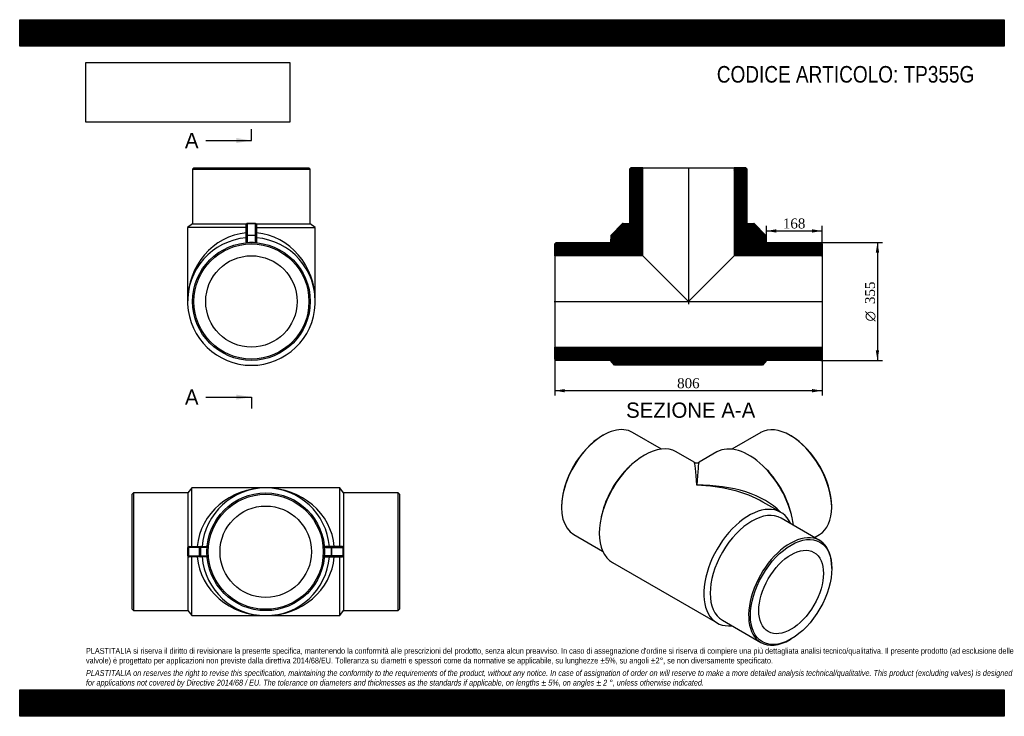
# Model space of a CAD drawing. Header units: millimetres. Extents: x 0 to 2970, y 0 to 2100.
import ezdxf
from ezdxf.enums import TextEntityAlignment as Align
from ezdxf.lldxf.tags import DXFTag

# ---------------------------------------------------------------- set-up
doc = ezdxf.new("R2010")
doc.units = ezdxf.units.MM
doc.header["$LTSCALE"] = 10
for name, color, linetype in [('Default', 7, 'Continuous'), ('DV4_Default', 7, 'Continuous'), ('TP355G', 7, 'Continuous')]:
    doc.layers.add(name, color=color, linetype=linetype)
doc.styles.add('SEACAD_Solid_Edge_ANSI', font='seans.ttf')
doc.styles.add('SEACAD_Solid_Edge_ANSI1_Symbols', font='semeca1.ttf')
doc.styles.add('SEACAD_Times_New_Roman', font='times.ttf')
tags = doc.linetypes.add('CENTER2', pattern=[28.575, 19.05, -3.175, 3.175, -3.175]).pattern_tags.tags
tags[10:11] = [DXFTag(74, 4), DXFTag(75, 0), DXFTag(340, '0'), DXFTag(46, 0.0), DXFTag(50, 0.0), DXFTag(44, 0.0), DXFTag(45, 0.0)]
tags[8:9] = [DXFTag(74, 4), DXFTag(75, 0), DXFTag(340, '0'), DXFTag(46, 0.0), DXFTag(50, 0.0), DXFTag(44, 0.0), DXFTag(45, 0.0)]
tags[6:7] = [DXFTag(74, 4), DXFTag(75, 0), DXFTag(340, '0'), DXFTag(46, 0.0), DXFTag(50, 0.0), DXFTag(44, 0.0), DXFTag(45, 0.0)]
tags[4:5] = [DXFTag(74, 4), DXFTag(75, 0), DXFTag(340, '0'), DXFTag(46, 0.0), DXFTag(50, 0.0), DXFTag(44, 0.0), DXFTag(45, 0.0)]
doc.dimstyles.new('ANSImm', dxfattribs={"dimtxt": 30, "dimasz": 30, "dimexe": 15, "dimexo": 0, "dimgap": 7.5, "dimtad": 1, "dimdsep": 46, "dimtxsty": 'SEACAD_Times_New_Roman', "dimblk1": '_SE_FILLED', "dimblk2": '_SE_FILLED', "dimsah": 1, "dimcen": 15, "dimazin": 0, "dimtfac": 0.85, "dimtdec": 3, "dimtofl": 0, "dimtmove": 0, "dimatfit": 3, "dimfxl": 1, "dimarcsym": 0})
picture_1 = doc.add_image_def('image1.jpg', size_in_pixel=(4302, 1260))

# ---------------------------------------------------------------- blocks, each defined once
blk = doc.blocks.new('SE')
at = {"layer": 'TP355G', "color": 7, "linetype": 'Continuous'}
for p, q in [((519.2, 688.5), (507.2, 673.5)), ((519.2, 511.5), (519.2, 688.5)), ((742.2, 688.5), (519.2, 688.5)), ((965.2, 688.5), (742.2, 688.5)), ((965.2, 511.5), (965.2, 688.5)), ((977.2, 673.5), (965.2, 688.5)), ((343.2, 673.5), (339.2, 669.5)), ((339.2, 322.5), (339.2, 669.5)), ((343.2, 673.5), (343.2, 318.5)), ((507.2, 673.5), (343.2, 673.5)), ((507.2, 673.5), (507.2, 318.5)), ((977.2, 673.5), (977.2, 318.5)), ((1141.2, 673.5), (977.2, 673.5)), ((1141.2, 318.5), (1141.2, 673.5)), ((1145.2, 669.5), (1141.2, 673.5)), ((1145.2, 669.5), (1145.2, 322.5)), ((508.5, 508.5), (507.3, 508.5)), ((508.5, 483.5), (508.5, 508.5)), ((509.4, 508.5), (508.5, 508.5)), ((542.8, 508.5), (509.4, 508.5)), ((509.4, 508.5), (509.4, 483.5)), ((510.5, 511.5), (511.5, 511.5)), ((511.5, 511.5), (544.9, 511.5)), ((542.8, 483.5), (542.8, 508.5)), ((545, 508.5), (542.8, 508.5)), ((544.9, 511.5), (561.8, 511.5)), ((545, 508.5), (545, 483.5)), ((565.1, 508.5), (545, 508.5)), ((919.3, 508.5), (939.4, 508.5)), ((939.5, 511.5), (922.6, 511.5)), ((939.4, 508.5), (941.6, 508.5)), ((939.4, 508.5), (939.4, 483.5)), ((972.9, 511.5), (939.5, 511.5)), ((941.6, 483.5), (941.6, 508.5)), ((941.6, 508.5), (975, 508.5)), ((973.9, 511.5), (972.9, 511.5)), ((975, 508.5), (975.9, 508.5)), ((975, 508.5), (975, 483.5)), ((975.9, 508.5), (977.1, 508.5)), ((975.9, 483.5), (975.9, 508.5)), ((507.3, 483.5), (508.5, 483.5)), ((509.4, 483.5), (508.5, 483.5)), ((509.4, 483.5), (542.8, 483.5)), ((511.5, 480.5), (510.5, 480.5)), ((544.9, 480.5), (511.5, 480.5)), ((519.2, 303.5), (519.2, 480.5)), ((545, 483.5), (542.8, 483.5)), ((561.8, 480.5), (544.9, 480.5)), ((545, 483.5), (565.1, 483.5)), ((939.4, 483.5), (919.3, 483.5)), ((922.6, 480.5), (939.5, 480.5)), ((939.4, 483.5), (941.6, 483.5)), ((939.5, 480.5), (972.9, 480.5)), ((975, 483.5), (941.6, 483.5)), ((965.2, 303.5), (965.2, 480.5)), ((972.9, 480.5), (973.9, 480.5)), ((975, 483.5), (975.9, 483.5)), ((977.1, 483.5), (975.9, 483.5)), ((339.2, 322.5), (343.2, 318.5)), ((343.2, 318.5), (507.2, 318.5)), ((507.2, 318.5), (519.2, 303.5)), ((519.2, 303.5), (742.2, 303.5)), ((742.2, 303.5), (965.2, 303.5)), ((965.2, 303.5), (977.2, 318.5)), ((977.2, 318.5), (1141.2, 318.5)), ((1141.2, 318.5), (1145.2, 322.5))]:
    blk.add_line(p, q, dxfattribs=at)
for radius in [177.5, 173.5, 137.8]:
    blk.add_circle((742.2, 496), radius, dxfattribs=at)
for centre, radius, start, end in [((742.2, 496), 192.5, 4.6184, 175.3816), ((510.4, 508.3), 3.11, 87.7385, 178.0956), ((974, 508.3), 3.11, 1.9044, 92.2615), ((510.4, 483.6), 3.12, 182.215, 271.9509), ((742.2, 496), 192.5, 184.6184, 355.3816), ((974, 483.6), 3.12, 268.0491, 357.785)]:
    blk.add_arc(centre, radius, start, end, dxfattribs=at)
for centre, major_axis, ratio, start_param, end_param in [((742.2, 496), (-207.5, 0), 0.927711, 4.712389, 6.202579), ((742.2, 496), (207.5, 0), 0.927711, 0.080607, 1.570796), ((497.7, 496), (0, -165.2), 0.058249, 1.495064, 1.646528), ((511.5, 508.5), (0, 3), 0.998317, 0, 1.570796), ((511.5, 508.5), (0, -3), 0.712926, 3.141593, 4.712389), ((544.9, 508.5), (0, -3), 0.712926, 3.141593, 4.712389), ((544.9, 508.5), (0, -3), 0.02872, 1.570796, 3.141593), ((939.5, 508.5), (0, -3), 0.02872, 3.141593, 4.712389), ((939.5, 508.5), (0, -3), 0.712926, 1.570796, 3.141593), ((972.9, 508.5), (0, 3), 0.998317, 4.712389, 6.283185), ((972.9, 508.5), (0, -3), 0.712926, 1.570796, 3.141593), ((986.7, 496), (0, -165.2), 0.058249, 4.636657, 4.788121), ((511.5, 483.5), (0, -3), 0.998317, 4.712389, 6.283185), ((511.5, 483.5), (0, -3), 0.712926, 4.712389, 6.283185), ((742.2, 496), (207.5, 0), 0.927711, 3.222199, 4.712389), ((544.9, 483.5), (0, -3), 0.712926, 4.712389, 6.283185), ((544.9, 483.5), (0, -3), 0.02872, 0, 1.570796), ((742.2, 496), (207.5, 0), 0.927711, 4.712389, 6.202579), ((939.5, 483.5), (0, -3), 0.02872, 4.712389, 6.283185), ((939.5, 483.5), (0, -3), 0.712926, 0, 1.570796), ((972.9, 483.5), (0, -3), 0.998317, 0, 1.570796), ((972.9, 483.5), (0, -3), 0.712926, 0, 1.570796)]:
    blk.add_ellipse(centre, major_axis=major_axis, ratio=ratio, start_param=start_param, end_param=end_param, dxfattribs=at)
for points, knots in [([(561.8, 511.5), (562.2, 511.5), (562.5, 511.4), (563, 511.3), (563.2, 511.2), (563.5, 511.1), (563.7, 511), (564, 510.8), (564.1, 510.7), (564.4, 510.5), (564.6, 510.3), (564.8, 510), (564.9, 509.9), (565.1, 509.5), (565.1, 509.3), (565.2, 509.1)], [0, 0, 0, 0, 0.25, 0.25, 0.375, 0.375, 0.5, 0.5, 0.625, 0.625, 0.75, 0.75, 0.875, 0.875, 1, 1, 1, 1]), ([(922.6, 511.5), (922.2, 511.5), (921.9, 511.4), (921.4, 511.3), (921.2, 511.2), (920.9, 511.1), (920.7, 511), (920.4, 510.8), (920.3, 510.7), (920, 510.5), (919.8, 510.3), (919.6, 510), (919.5, 509.9), (919.3, 509.5), (919.3, 509.3), (919.2, 509.1)], [0, 0, 0, 0, 0.25, 0.25, 0.375, 0.375, 0.5, 0.5, 0.625, 0.625, 0.75, 0.75, 0.875, 0.875, 1, 1, 1, 1]), ([(565.2, 482.8), (565.1, 482.6), (565.1, 482.4), (564.9, 482), (564.8, 481.9), (564.6, 481.6), (564.4, 481.4), (564.1, 481.2), (564, 481.1), (563.7, 480.9), (563.5, 480.8), (563.2, 480.7), (563, 480.6), (562.5, 480.5), (562.2, 480.5), (561.8, 480.5)], [0, 0, 0, 0, 0.125, 0.125, 0.25, 0.25, 0.375, 0.375, 0.5, 0.5, 0.625, 0.625, 0.75, 0.75, 1, 1, 1, 1]), ([(919.2, 482.8), (919.3, 482.6), (919.3, 482.4), (919.5, 482), (919.6, 481.9), (919.8, 481.6), (920, 481.4), (920.3, 481.2), (920.4, 481.1), (920.7, 480.9), (920.9, 480.8), (921.2, 480.7), (921.4, 480.6), (921.9, 480.5), (922.2, 480.5), (922.6, 480.5)], [0, 0, 0, 0, 0.125, 0.125, 0.25, 0.25, 0.375, 0.375, 0.5, 0.5, 0.625, 0.625, 0.75, 0.75, 1, 1, 1, 1])]:
    blk.add_open_spline(points, degree=3, knots=knots, dxfattribs=at)
blk = doc.blocks.new('SE1')
at = {"layer": 'TP355G', "color": 7, "linetype": 'Continuous'}
for p, q in [((1759.9, 847), (1757.1, 845.4)), ((1935.9, 805.5), (1848.7, 855.8)), ((2235.1, 855.6), (2147.9, 805.3)), ((2326.7, 845.2), (2323.8, 846.8)), ((2034.6, 765.8), (1980.6, 797)), ((2103.1, 796.8), (2049.6, 765.8)), ((1844.3, 757.4), (1838.9, 752.4)), ((2244.8, 752.1), (2239.4, 757.2)), ((1634.4, 632.9), (1634.4, 629.7)), ((2296, 614.9), (2242.1, 646)), ((2449.3, 629.5), (2449.3, 632.7)), ((1755.9, 608.6), (1754.3, 601.4)), ((2412.9, 530.1), (2297, 597)), ((2329.5, 601.2), (2327.8, 608.4)), ((1671.2, 548.4), (1758.4, 498.1)), ((2397.1, 539.2), (2412.6, 548.2)), ((1788.1, 463.6), (2103.5, 281.5)), ((2449.7, 445.5), (2449.7, 448.8)), ((2119.5, 289.6), (2235.4, 222.6)), ((2324.2, 231.4), (2327, 233))]:
    blk.add_line(p, q, dxfattribs=at)
blk.add_arc((2042.1, 778.8), 15, 240.1242, 299.5419, dxfattribs=at)
for centre, major_axis, ratio, start_param, end_param in [((1759.9, 702.1), (88.7, 153.7), 0.57735, 0, 3.141593), ((2323.8, 701.9), (-88.8, 153.7), 0.57735, 3.141593, 6.283185), ((1757.1, 703.8), (-86.7, -150.3), 0.57735, 3.926991, 5.497787), ((2326.7, 703.5), (86.8, -150.3), 0.57735, 0.785398, 2.356194), ((1884.4, 630.3), (-96.2, -166.7), 0.57735, 3.141593, 6.283185), ((2199.4, 630.1), (96.3, -166.7), 0.57735, 0.934117, 3.141593), ((1875.9, 635.2), (-88.7, -153.7), 0.57735, 4.225694, 5.199084), ((2042.1, 539.2), (7.6, -226.7), 0.032415, 2.335995, 3.121393), ((2042.1, 539.2), (-7.6, -226.7), 0.032415, 3.161793, 3.947191), ((2207.9, 635), (88.8, -153.7), 0.57735, 1.084101, 2.057491), ((2042.1, 539.2), (282.8, 8.9), 0.555323, 0.453323, 1.553409), ((2042.1, 539.2), (282.8, -8.9), 0.555323, 0.802786, 1.588184), ((2199.7, 448.2), (-96.2, -166.7), 0.57735, 2.744212, 6.680566), ((2208.2, 443.3), (-88.7, -153.7), 0.57735, 3.141593, 6.283185), ((2324.2, 376.3), (-88.7, -153.7), 0.57735, 2.356194, 6.283185), ((2324.2, 376.3), (-88.7, -153.7), 0.57735, 0, 0.785398)]:
    blk.add_ellipse(centre, major_axis=major_axis, ratio=ratio, start_param=start_param, end_param=end_param, dxfattribs=at)
for major_axis in [(86.7, 150.3), (-68.9, -119.3)]:
    blk.add_ellipse((2327, 374.7), major_axis=major_axis, ratio=0.57735, dxfattribs=at)
blk = doc.blocks.new('SE2')
at = {"layer": 'TP355G', "color": 7, "linetype": 'Continuous'}
for p, q in [((525.5, 1653.1), (521.5, 1649.1)), ((521.5, 1649.1), (876.5, 1649.1)), ((521.5, 1649.1), (521.5, 1485.1)), ((525.5, 1653.1), (872.5, 1653.1)), ((876.5, 1649.1), (872.5, 1653.1)), ((876.5, 1485.1), (876.5, 1649.1)), ((521.5, 1485.1), (506.5, 1473.1)), ((521.5, 1485.1), (684.6, 1485.1)), ((686.5, 1485.7), (686.5, 1484.8)), ((711.5, 1485.7), (686.5, 1485.7)), ((711.5, 1485.7), (711.5, 1484.8)), ((713.3, 1485.1), (876.5, 1485.1)), ((891.5, 1473.1), (876.5, 1485.1)), ((683.5, 1473.1), (506.5, 1473.1)), ((506.5, 1473.1), (506.5, 1250.6)), ((683.5, 1448.8), (683.5, 1482.7)), ((711.5, 1484.8), (686.5, 1484.8)), ((686.5, 1484.8), (686.5, 1450.9)), ((711.5, 1450.9), (711.5, 1484.8)), ((714.5, 1482.7), (714.5, 1448.8)), ((714.5, 1473.1), (891.5, 1473.1)), ((891.5, 1250.6), (891.5, 1473.1)), ((683.5, 1431.6), (683.5, 1448.8)), ((686.5, 1450.9), (711.5, 1450.9)), ((686.5, 1450.9), (686.5, 1449)), ((711.5, 1449), (686.5, 1449)), ((686.5, 1449), (686.5, 1427.8)), ((711.5, 1450.9), (711.5, 1449)), ((711.5, 1427.8), (711.5, 1449)), ((714.5, 1448.8), (714.5, 1431.6))]:
    blk.add_line(p, q, dxfattribs=at)
for radius in [177.5, 173.5, 137.8]:
    blk.add_circle((699, 1250.6), radius, dxfattribs=at)
for centre, radius, start, end in [((699, 1250.6), 192.5, 94.6184, 85.3816), ((699, 1263.5), 164.8, 85.6494, 94.3506)]:
    blk.add_arc(centre, radius, start, end, dxfattribs=at)
for centre, major_axis, ratio, start_param, end_param in [((686.5, 1482.7), (3, 0), 0.999588, 1.570796, 3.141593), ((711.5, 1482.7), (3, 0), 0.999588, 0, 1.570796), ((699, 1250.6), (0, -207.5), 0.927711, 3.222199, 4.712389), ((686.5, 1482.7), (3, 0), 0.701239, 1.570796, 3.141593), ((711.5, 1482.7), (3, 0), 0.701239, 0, 1.570796), ((699, 1250.6), (0, 207.5), 0.927711, 4.712389, 6.202579), ((686.5, 1448.8), (3, 0), 0.701239, 1.570796, 3.141593), ((686.5, 1448.8), (-3, 0), 0.057997, 4.712389, 6.283185), ((711.5, 1448.8), (3, 0), 0.701239, 0, 1.570796), ((711.5, 1448.8), (3, 0), 0.057997, 0, 1.570796)]:
    blk.add_ellipse(centre, major_axis=major_axis, ratio=ratio, start_param=start_param, end_param=end_param, dxfattribs=at)
for points, knots in [([(686.5, 1427.8), (686.3, 1427.8), (686.2, 1427.8), (685.9, 1427.8), (685.8, 1427.8), (685.5, 1427.9), (685.4, 1427.9), (685.2, 1428), (685.1, 1428.1), (684.8, 1428.3), (684.6, 1428.5), (684.3, 1428.8), (684.2, 1429), (683.9, 1429.5), (683.7, 1429.9), (683.5, 1430.8), (683.5, 1431.2), (683.5, 1431.6)], [0, 0, 0, 0, 0.0625, 0.0625, 0.125, 0.125, 0.1875, 0.1875, 0.25, 0.25, 0.375, 0.375, 0.5, 0.5, 0.75, 0.75, 1, 1, 1, 1]), ([(714.5, 1431.6), (714.5, 1431.2), (714.4, 1430.8), (714.3, 1430.2), (714.2, 1430), (714, 1429.6), (713.9, 1429.4), (713.7, 1429), (713.6, 1428.8), (713.3, 1428.5), (713.1, 1428.3), (712.7, 1428), (712.5, 1427.9), (712.1, 1427.8), (712, 1427.8), (711.7, 1427.8), (711.6, 1427.8), (711.5, 1427.8)], [0, 0, 0, 0, 0.25, 0.25, 0.375, 0.375, 0.5, 0.5, 0.625, 0.625, 0.75, 0.75, 0.875, 0.875, 0.9375, 0.9375, 1, 1, 1, 1])]:
    blk.add_open_spline(points, degree=3, knots=knots, dxfattribs=at)
blk = doc.blocks.new('SE4')
at = {"color": 7, "linetype": 'Continuous', "style": 'SEACAD_Solid_Edge_ANSI'}
blk.add_text('A', height=46, dxfattribs=at).set_placement((498.4, 985.3), align=Align.TOP_LEFT)
blk = doc.blocks.new('SE5')
at = {"color": 7, "linetype": 'Continuous', "style": 'SEACAD_Solid_Edge_ANSI'}
blk.add_text('A', height=46, dxfattribs=at).set_placement((498.4, 1758.7), align=Align.TOP_LEFT)
blk = doc.blocks.new('SEANNOT_GROUP')
at = {"linetype": 'Continuous'}
blk.add_hatch(color=7, dxfattribs=at).paths.add_polyline_path([(653, 954.6), (699, 962.3), (653, 969.9)])
at = {"color": 7, "linetype": 'Continuous'}
blk.add_lwpolyline([(561, 962.3), (699, 962.3)], dxfattribs=at)
blk = doc.blocks.new('SEANNOT_GROUP1')
at = {"linetype": 'Continuous'}
blk.add_hatch(color=7, dxfattribs=at).paths.add_polyline_path([(653, 1728.1), (699, 1735.7), (653, 1743.4)])
at = {"color": 7, "linetype": 'Continuous'}
blk.add_lwpolyline([(561, 1735.7), (699, 1735.7)], dxfattribs=at)
blk = doc.blocks.new('SE3')
at = {"layer": 'Default', "color": 7, "linetype": 'CENTER2'}
for p, q in [((699, 1735.7), (699, 1770.2)), ((699, 962.3), (699, 927.8))]:
    blk.add_line(p, q, dxfattribs=at)
at = {"layer": 'Default', "color": 7, "linetype": 'CENTER2', "const_width": 0.0001}
blk.add_lwpolyline([(699, 962.3), (699, 1735.7)], dxfattribs=at)
at = {"layer": 'Default'}
for name in ['SE5', 'SEANNOT_GROUP1', 'SE4', 'SEANNOT_GROUP']:
    blk.add_blockref(name, (0, 0), dxfattribs=at)
blk = doc.blocks.new('SE6')
at = {"layer": 'TP355G', "linetype": 'Continuous'}
h = blk.add_hatch(dxfattribs=at)
h.set_pattern_fill('LINE', scale=0.629921, angle=45, style=0)
edge = h.paths.add_edge_path()
edge.add_line((1879.4, 1653.1), (1843.7, 1653.1))
edge.add_line((1843.7, 1653.1), (1839.7, 1649.1))
edge.add_line((1839.7, 1649.1), (1839.7, 1485.1))
edge.add_line((1839.7, 1485.1), (1819.9, 1485.7))
edge.add_arc((1819.9, 1482.7), 3, 88.3543, 135.4735)
edge.add_line((1817.7, 1484.8), (1784.4, 1450.9))
edge.add_arc((1786.5, 1448.8), 3, 135.4735, 176.6751)
edge.add_line((1783.5, 1449), (1782.3, 1428.3))
edge.add_line((1782.3, 1428.3), (1782.2, 1428.1))
edge.add_line((1782.2, 1428.1), (1618.2, 1428.1))
edge.add_line((1618.2, 1428.1), (1614.2, 1424.1))
edge.add_line((1614.2, 1424.1), (1614.2, 1388.4))
edge.add_line((1614.2, 1388.4), (1879.4, 1388.4))
edge.add_line((1879.4, 1388.4), (1879.4, 1653.1))
h = blk.add_hatch(dxfattribs=at)
h.set_pattern_fill('LINE', scale=0.629921, angle=45, style=0)
edge = h.paths.add_edge_path()
edge.add_line((2252.2, 1428.1), (2252, 1428.3))
edge.add_line((2252, 1428.3), (2250.8, 1449))
edge.add_arc((2247.8, 1448.8), 3, 3.3249, 44.5265)
edge.add_line((2250, 1450.9), (2216.6, 1484.8))
edge.add_arc((2214.5, 1482.7), 3, 44.5265, 91.6457)
edge.add_line((2214.4, 1485.7), (2194.7, 1485.1))
edge.add_line((2194.7, 1485.1), (2194.7, 1649.1))
edge.add_line((2194.7, 1649.1), (2190.7, 1653.1))
edge.add_line((2190.7, 1653.1), (2155, 1653.1))
edge.add_line((2155, 1653.1), (2155, 1388.4))
edge.add_line((2155, 1388.4), (2420.2, 1388.4))
edge.add_line((2420.2, 1388.4), (2420.2, 1424.1))
edge.add_line((2420.2, 1424.1), (2416.2, 1428.1))
edge.add_line((2416.2, 1428.1), (2252.2, 1428.1))
h = blk.add_hatch(dxfattribs=at)
h.set_pattern_fill('LINE', scale=0.629921, angle=45, style=0)
h.paths.add_polyline_path([(2420.2, 1112.8), (1614.2, 1112.8), (1614.2, 1077.1), (1618.2, 1073.1), (1782.2, 1073.1), (1794.2, 1058.1), (2240.2, 1058.1), (2252.2, 1073.1), (2416.2, 1073.1), (2420.2, 1077.1)])
at = {"layer": 'DV4_Default', "color": 7, "linetype": 'CENTER2'}
for p, q in [((2017.2, 1654.8), (2017.2, 1242.3)), ((1612.4, 1250.6), (2421.9, 1250.6))]:
    blk.add_line(p, q, dxfattribs=at)
at = {"layer": 'TP355G', "color": 7, "linetype": 'Continuous'}
for p, q in [((1843.7, 1653.1), (1839.7, 1649.1)), ((1839.7, 1649.1), (1839.7, 1485.1)), ((1879.4, 1653.1), (1843.7, 1653.1)), ((1879.4, 1653.1), (2155, 1653.1)), ((1879.4, 1388.4), (1879.4, 1653.1)), ((2155, 1653.1), (2155, 1388.4)), ((2190.7, 1653.1), (2155, 1653.1)), ((2194.7, 1649.1), (2190.7, 1653.1)), ((2194.7, 1485.1), (2194.7, 1649.1)), ((1839.7, 1485.1), (1819.9, 1485.7)), ((2214.4, 1485.7), (2194.7, 1485.1)), ((1817.7, 1484.8), (1784.4, 1450.9)), ((2250, 1450.9), (2216.6, 1484.8)), ((1618.2, 1428.1), (1614.2, 1424.1)), ((1618.2, 1428.1), (1782.2, 1428.1)), ((1782.2, 1428.1), (1782.3, 1428.3)), ((1783.5, 1449), (1782.3, 1428.3)), ((2252, 1428.3), (2250.8, 1449)), ((2252, 1428.3), (2252.2, 1428.1)), ((2252.2, 1428.1), (2416.2, 1428.1)), ((2420.2, 1424.1), (2416.2, 1428.1)), ((1614.2, 1388.4), (1614.2, 1424.1)), ((2420.2, 1424.1), (2420.2, 1388.4)), ((1614.2, 1388.4), (1614.2, 1112.8)), ((1879.4, 1388.4), (1614.2, 1388.4)), ((1879.4, 1388.4), (2017.2, 1250.6)), ((2017.2, 1250.6), (2155, 1388.4)), ((2420.2, 1388.4), (2155, 1388.4)), ((2420.2, 1388.4), (2420.2, 1112.8)), ((1614.2, 1112.8), (2420.2, 1112.8)), ((1614.2, 1077.1), (1614.2, 1112.8)), ((2420.2, 1112.8), (2420.2, 1077.1)), ((1614.2, 1077.1), (1618.2, 1073.1)), ((1782.2, 1073.1), (1618.2, 1073.1)), ((1794.2, 1058.1), (1782.2, 1073.1)), ((2252.2, 1073.1), (2240.2, 1058.1)), ((2416.2, 1073.1), (2252.2, 1073.1)), ((2416.2, 1073.1), (2420.2, 1077.1)), ((2240.2, 1058.1), (1794.2, 1058.1))]:
    blk.add_line(p, q, dxfattribs=at)
for centre, start, end in [((1819.9, 1482.7), 88.3543, 135.4735), ((2214.5, 1482.7), 44.5265, 91.6457), ((1786.5, 1448.8), 135.4735, 176.6751), ((2247.8, 1448.8), 3.3249, 44.5265)]:
    blk.add_arc(centre, 3, start, end, dxfattribs=at)
blk = doc.blocks.new('GDimGGroup')
at = {"layer": 'Default', "linetype": 'Continuous'}
for points in [[(2592.4, 1398.1), (2587.4, 1428.1), (2582.4, 1398.1)], [(2592.4, 1103.1), (2582.4, 1103.1), (2587.4, 1073.1)]]:
    blk.add_hatch(color=7, dxfattribs=at).paths.add_polyline_path(points)
at = {"layer": 'Default', "color": 7, "linetype": 'Continuous'}
for p, q in [((2416.2, 1428.1), (2602.4, 1428.1)), ((2587.4, 1428.1), (2587.4, 1073.1)), ((2416.2, 1073.1), (2602.4, 1073.1))]:
    blk.add_line(p, q, dxfattribs=at)
for s, style, p in [('355', 'SEACAD_Times_New_Roman', (2549.9, 1242.6)), ('O', 'SEACAD_Solid_Edge_ANSI1_Symbols', (2549.9, 1190.3))]:
    blk.add_text(s, height=30, rotation=90, dxfattribs=dict(at, style=style)).set_placement(p, align=Align.TOP_LEFT)
blk = doc.blocks.new('DMBLK27')
at = {"layer": 'Default', "linetype": 'Continuous'}
for points in [[(1644.2, 976.6), (1644.2, 986.6), (1614.2, 981.6)], [(2390.2, 976.6), (2420.2, 981.6), (2390.2, 986.6)]]:
    blk.add_hatch(color=7, dxfattribs=at).paths.add_polyline_path(points)
at = {"layer": 'Default', "color": 7, "linetype": 'Continuous'}
for p, q in [((1614.2, 1250.6), (1614.2, 966.6)), ((2420.2, 1250.6), (2420.2, 966.6)), ((2420.2, 981.6), (1614.2, 981.6))]:
    blk.add_line(p, q, dxfattribs=at)
at = {"layer": 'Default', "color": 7, "linetype": 'Continuous', "style": 'SEACAD_Times_New_Roman'}
blk.add_text('806', height=30, dxfattribs=at).set_placement((1983, 1019.1), align=Align.TOP_LEFT)
blk = doc.blocks.new('_SE_FILLED')
at = {"color": 0}
blk.add_line((0, 0), (-1, 0), dxfattribs=at)
blk.add_solid([(0, 0), (-1, -0.1665), (-1, 0.1665), (0, 0)], dxfattribs=at)
blk = doc.blocks.new('DMBLK28')
at = {"layer": 'Default', "linetype": 'Continuous'}
for points in [[(2282.2, 1468.2), (2252.2, 1463.2), (2282.2, 1458.2)], [(2390.2, 1468.2), (2390.2, 1458.2), (2420.2, 1463.2)]]:
    blk.add_hatch(color=7, dxfattribs=at).paths.add_polyline_path(points)
at = {"layer": 'Default', "color": 7, "linetype": 'Continuous'}
for p, q in [((2252.2, 1428.1), (2252.2, 1478.2)), ((2252.2, 1463.2), (2420.2, 1463.2)), ((2420.2, 1424.1), (2420.2, 1478.2))]:
    blk.add_line(p, q, dxfattribs=at)
at = {"layer": 'Default', "color": 7, "linetype": 'Continuous', "style": 'SEACAD_Times_New_Roman'}
blk.add_text('168', height=30, dxfattribs=at).set_placement((2302, 1500.7), align=Align.TOP_LEFT)

msp = doc.modelspace()

# ---------------------------------------------------------------- hatches: boundary and pattern name
at = {"layer": 'Default', "linetype": 'Continuous'}
h = msp.add_hatch(dxfattribs=at)
h.set_pattern_fill('LINE', scale=0.629921, angle=45, style=0)
h.paths.add_polyline_path([(2970, 2020), (2970, 2100), (0, 2100), (0, 2020)])
for points in [[(2970, 2020), (2970, 2100), (0, 2100), (0, 2020)], [(2970, 0), (2970, 80), (0, 80), (0, 0)]]:
    msp.add_hatch(color=7, dxfattribs=at).paths.add_polyline_path(points)
h = msp.add_hatch(dxfattribs=at)
h.set_pattern_fill('LINE', scale=0.629921, angle=45, style=0)
h.paths.add_polyline_path([(2970, 0), (2970, 80), (0, 80), (0, 0)])

# ---------------------------------------------------------------- linework, layer by layer
at = {"layer": 'Default', "color": 7, "linetype": 'Continuous'}
for p, q in [((0, 2100), (2970, 2100)), ((0, 2020), (0, 2100)), ((2970, 2100), (2970, 2020)), ((2970, 2020), (0, 2020)), ((0, 80), (2970, 80)), ((0, 0), (0, 80)), ((2970, 80), (2970, 0)), ((2970, 0), (0, 0))]:
    msp.add_line(p, q, dxfattribs=at)

# ---------------------------------------------------------------- block references
at = {"layer": 'Default'}
for name in ['SE3', 'SE2', 'SE6', 'GDimGGroup', 'SE1', 'SE']:
    msp.add_blockref(name, (0, 0), dxfattribs=at)

# ---------------------------------------------------------------- texts
at = {"layer": 'Default', "color": 7, "linetype": 'Continuous', "style": 'SEACAD_Solid_Edge_ANSI'}
msp.add_text('SEZIONE A-A', height=46, dxfattribs=at).set_placement((1829.276, 945.916), align=Align.TOP_LEFT)
at = {"layer": 'Default', "attachment_point": 1}
for s, insert, char_height, width in [('{\\fArial Narrow|b0||i0||c0|p34;\\C7;\\H50.;\\W1.;CODICE ARTICOLO: TP355G}', (2102.862, 1960.335), 50, 830.69786), ("{\\fArial Narrow|b0||i0||c0|p34;\\C7;\\H17.5;\\W1.;PLASTITALIA si riserva il diritto di revisionare la presente specifica, mantenendo la conformità alle prescrizioni del prodotto, senza alcun preavviso. In caso di assegnazione d'ordine si riserva di compiere una più dettagliata analisi tecnico/qualitativa. Il presente prodotto (ad esclusione delle \\P}{\\fArial Narrow|b0||i0||c0|p34;\\C7;\\H17.5;\\W1.;valvole) è progettato per applicazioni non previste dalla direttiva 2014/68/EU. Tolleranza su diametri e spessori come da normative se applicabile, su lunghezze ±5%, su angoli ±2°, se non diversamente specificato.\\P}{\\fArial Narrow|b0||i0||c0|p34;\\C7;\\H5.;\\W1.;   \\P}{\\fArial Narrow|b0||i1||c0|p34;\\C7;\\H17.5;\\W1.;PLASTITALIA on reserves the right to revise this specification, maintaining the conformity to the requirements of the product, without any notice. In case of assignation of order on will reserve to make a more detailed analysis technical/qualitative. This product (excluding valves) is designed \\P}{\\fArial Narrow|b0||i1||c0|p34;\\C7;\\H17.5;\\W1.;for applications not covered by Directive 2014/68 / EU. The tolerance on diameters and thicknesses as the standards if applicable, on lengths ± 5%, on angles ± 2 °, unless otherwise indicated.\\P}", (200, 206.024), 17.5, 2570)]:
    msp.add_mtext(s, dxfattribs=dict(at, insert=insert, char_height=char_height, width=width))

# ---------------------------------------------------------------- dimensions: what is measured, and where the dimension line sits
at = {"layer": 'Default', "color": 7, "linetype": 'Continuous'}
for base, p1, p2, picture, middle in [((2420.162, 1463.248), (2252.162, 1428.072), (2420.162, 1424.072), 'DMBLK28', (2336.162, 1463.248)), ((1614.162, 981.629), (2420.162, 1250.572), (1614.162, 1250.572), 'DMBLK27', (2017.162, 981.629))]:
    dim = msp.add_linear_dim(base=base, p1=p1, p2=p2, text='\\A1;<>', dimstyle='ANSImm', dxfattribs=at)
    dim.commit()
    dim.dimension.update_dxf_attribs({"geometry": picture, "text_midpoint": middle, "dimtype": 160})

# ---------------------------------------------------------------- pictures from other files: only their frames are drawn
image = msp.add_image(picture_1, insert=(200, 1791.032), size_in_units=(614.571, 180))
image.dxf.flags = 7

doc.saveas('drawing.dxf')
